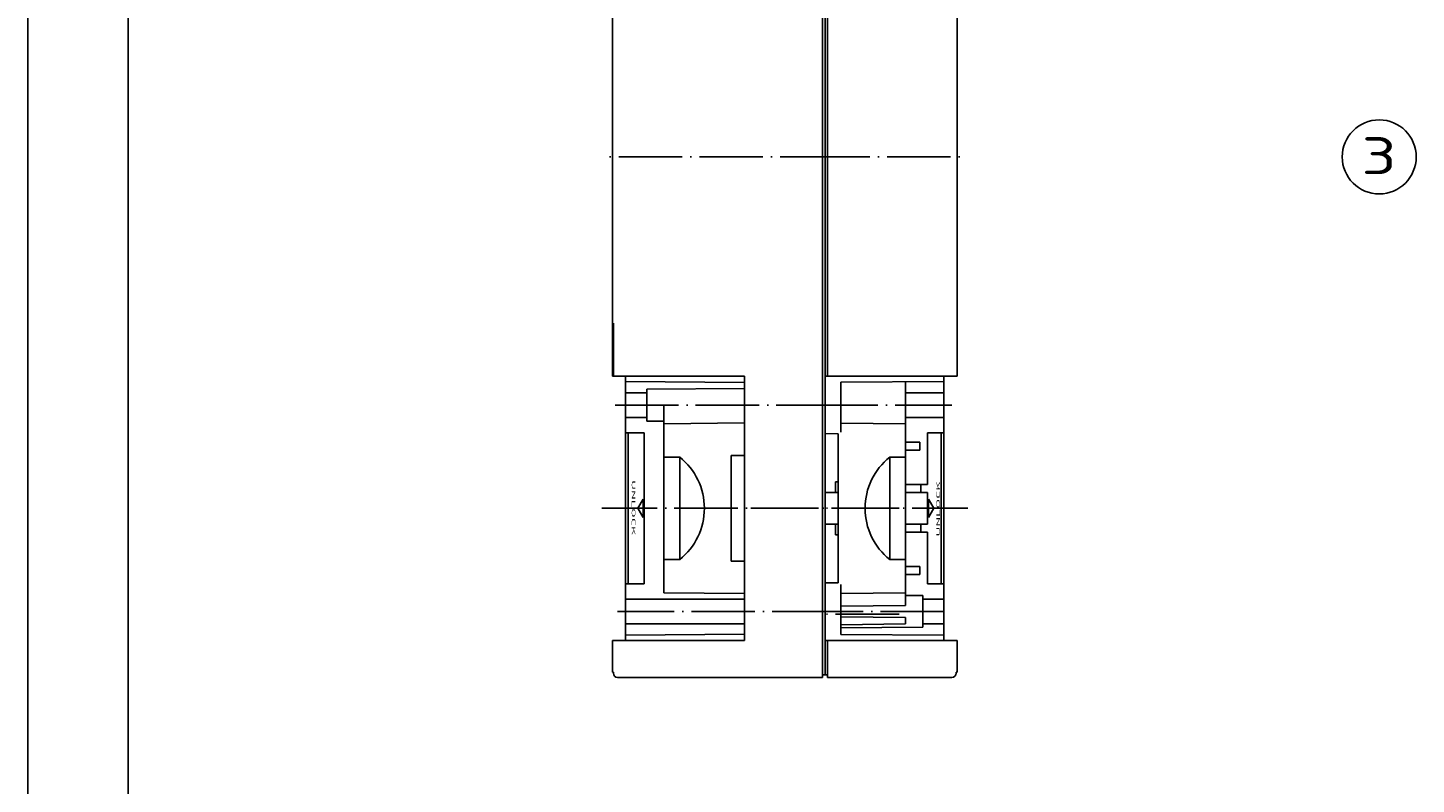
# Model space of a CAD drawing. Extents: x 1 to 840, y 1 to 593.
# Tile 2 of 9: x 1 to 264, y 307 to 450. Entities that reach past the tile are written whole.
import ezdxf
from ezdxf.enums import TextEntityAlignment as Align

# ---------------------------------------------------------------- set-up
doc = ezdxf.new("R2010")
doc.units = 0
doc.header["$LTSCALE"] = 0.5
doc.header["$PDMODE"] = 35
doc.header["$PDSIZE"] = -2
doc.linetypes.add('ACAD_ISO04W100', pattern=[30.5, 24, -3, 0.5, -3])
doc.layers.get('0').update_dxf_attribs({"linetype": 'CONTINUOUS'})
doc.layers.get('DEFPOINTS').update_dxf_attribs({"linetype": 'CONTINUOUS'})
doc.styles.get("Standard").update_dxf_attribs({"font": 'ISOCP.shx', "width": 1.5})

# ---------------------------------------------------------------- blocks, each defined once
blk = doc.blocks.new('PH_GRPBLK')
at = {"layer": 'DEFPOINTS', "color": 0, "linetype": 'Continuous'}
blk.add_point((0, 0), dxfattribs=at)

msp = doc.modelspace()

# ---------------------------------------------------------------- linework, layer by layer
at = {"color": 1, "linetype": 'Continuous'}
msp.add_line((1, 1), (1, 593), dxfattribs=at)
at = {"color": 3, "linetype": 'Continuous'}
msp.add_line((20, 5), (20, 589), dxfattribs=at)
at = {"color": 5, "linetype": 'Continuous'}
for p, q in [((151.28434, 524), (151.28434, 327.1)), ((151.78434, 327.6), (151.78434, 523.5)), ((151.78434, 327.6), (151.78434, 479.55236)), ((111.56434, 467), (111.56434, 384.1)), ((152.28434, 384.1), (152.28434, 467)), ((176.76434, 384.1), (176.76434, 467)), ((111.76434, 394.1), (111.76434, 384.1)), ((136.54434, 384.1), (111.56434, 384.1)), ((114.06434, 384.1), (114.06434, 334.1)), ((136.54434, 384.1), (136.54434, 334.1)), ((151.78434, 384.1), (176.76434, 384.1)), ((174.26434, 384.1), (174.26434, 334.1)), ((114.06434, 383.1), (136.54434, 382.90382)), ((118.06434, 380.93184), (114.06434, 380.93184)), ((136.54434, 381.76127), (118.06434, 381.6)), ((118.06434, 375.6), (118.06434, 381.6)), ((174.26434, 383.1), (154.78434, 382.93)), ((154.78434, 373.52746), (154.78434, 382.93)), ((167.02434, 340.75), (167.02434, 383.03682)), ((167.02434, 380.93184), (174.26434, 380.93184)), ((121.30434, 378.6), (121.30434, 343.1)), ((118.06434, 376.26816), (114.06434, 376.26816)), ((121.30434, 375.57172), (118.06434, 375.6)), ((167.02434, 376.26816), (174.26434, 376.26816)), ((117.56709, 373.35), (114.06434, 373.35)), ((114.56434, 373.35), (114.56434, 344.85)), ((117.56709, 344.85), (117.56709, 373.35)), ((136.54434, 375.233), (121.30434, 375.1)), ((151.78434, 373.217), (154.28434, 373.19519)), ((154.28434, 373.19519), (154.28434, 345.00481)), ((167.02434, 375.1), (154.78434, 375.20682)), ((171.19194, 373.35), (171.19194, 363.6)), ((171.19194, 373.35), (174.26434, 373.35)), ((173.76434, 373.35), (173.76434, 344.85)), ((167.02434, 371.6), (169.7481, 371.6)), ((169.7481, 371.6), (169.7481, 370.1)), ((121.30434, 368.76631), (124.30434, 368.76631)), ((124.30434, 368.76631), (124.30434, 349.43369)), ((134.04434, 349.1), (134.04434, 369.1)), ((136.54434, 369.1), (134.04434, 369.1)), ((167.02434, 368.76631), (164.02434, 368.76631)), ((164.02434, 349.43369), (164.02434, 368.76631)), ((167.02434, 370.1), (169.7481, 370.1)), ((153.78434, 364.1), (153.78434, 362.1)), ((153.78434, 364.1), (154.28434, 364.1)), ((171.19194, 363.6), (167.02434, 363.6)), ((169.89011, 363.6), (169.89011, 362.1)), ((116.39709, 359.1), (117.39709, 360.83205)), ((117.39709, 357.36795), (117.39709, 360.83205)), ((151.78434, 362.1), (154.28434, 362.1)), ((171.19194, 362.1), (167.02434, 362.1)), ((171.19194, 362.1), (171.19194, 356.1)), ((172.36194, 359.1), (171.36194, 360.83205)), ((171.36194, 360.83205), (171.36194, 357.36795)), ((116.39709, 359.1), (117.39709, 357.36795)), ((172.36194, 359.1), (171.36194, 357.36795)), ((154.28434, 356.1), (151.78434, 356.1)), ((153.78434, 354.1), (153.78434, 356.1)), ((171.19194, 356.1), (167.02434, 356.1)), ((171.19194, 354.6), (167.02434, 354.6)), ((169.89011, 356.1), (169.89011, 354.6)), ((171.19194, 354.6), (171.19194, 344.85)), ((154.28434, 354.1), (153.78434, 354.1)), ((121.30434, 349.43369), (124.30434, 349.43369)), ((167.02434, 349.43369), (164.02434, 349.43369)), ((136.54434, 349.1), (134.04434, 349.1)), ((167.02434, 348.1), (169.7481, 348.1)), ((169.7481, 346.6), (169.7481, 348.1)), ((117.56709, 344.85), (114.06434, 344.85)), ((151.78434, 344.983), (154.28434, 345.00481)), ((154.78434, 344.67254), (154.78434, 335.27)), ((167.02434, 346.6), (169.7481, 346.6)), ((171.19194, 344.85), (174.26434, 344.85)), ((136.54434, 341.93184), (114.06434, 341.93184)), ((136.54434, 342.967), (121.30434, 343.1)), ((154.78434, 342.99318), (167.02434, 343.1)), ((170.26434, 342.6), (167.02434, 342.62828)), ((170.26434, 336.6), (170.26434, 342.6)), ((170.26434, 341.93184), (174.26434, 341.93184)), ((154.78434, 340.6), (167.02434, 340.75)), ((136.54434, 337.26816), (114.06434, 337.26816)), ((154.78434, 338.6), (167.02434, 338.45)), ((154.78434, 337.1), (167.02434, 337.25)), ((154.78434, 336.51187), (170.26434, 336.6)), ((167.02434, 338.45), (167.02434, 337.25)), ((170.26434, 337.26816), (174.26434, 337.26816)), ((136.54434, 334.1), (111.56434, 334.1)), ((111.56434, 334.1), (111.56434, 328.1)), ((114.06434, 335.1), (136.54434, 335.29618)), ((151.78434, 334.1), (176.76434, 334.1)), ((152.28434, 327.1), (152.28434, 334.1)), ((174.26434, 335.1), (154.78434, 335.27)), ((176.76434, 334.1), (176.76434, 328.1)), ((111.56434, 328.1), (111.76434, 328.1)), ((111.76434, 328.1), (111.76434, 327.9)), ((151.28434, 327.1), (112.56434, 327.1)), ((151.28434, 327.6), (151.78434, 327.6)), ((152.28434, 327.6), (151.78434, 327.6)), ((152.28434, 327.1), (175.76434, 327.1)), ((176.76434, 328.1), (176.56434, 328.1)), ((176.56434, 328.1), (176.56434, 327.9))]:
    msp.add_line(p, q, dxfattribs=at)
at = {"color": 1, "linetype": 'ACAD_ISO04W100'}
for p, q in [((155.28434, 425.55), (109.56434, 425.55)), ((148.28434, 425.55), (178.76434, 425.55)), ((112.06434, 378.6), (153.78434, 378.6)), ((149.78434, 378.6), (175.76434, 378.6)), ((151.78434, 379.1), (151.78434, 379.1)), ((165.78434, 359.1), (109.56434, 359.1)), ((137.78434, 359.1), (178.76434, 359.1)), ((153.78434, 339.6), (112.56434, 339.6)), ((174.26434, 339.6), (149.78434, 339.6)), ((165.78434, 339.1), (151.28434, 339.1))]:
    msp.add_line(p, q, dxfattribs=at)
at = {"color": 1, "linetype": 'Continuous'}
msp.add_circle((256.60184, 425.55), 7, dxfattribs=at)
at = {"color": 5, "linetype": 'Continuous'}
for centre, radius, start, end in [((116.62227, 359.1), 12.34713, 308.4750913, 51.5249087), ((171.70641, 359.1), 12.34713, 128.4750913, 231.5249087), ((112.56434, 327.9), 0.8, 180, 270), ((175.76434, 327.9), 0.8, 270, 0)]:
    msp.add_arc(centre, radius, start, end, dxfattribs=at)

# ---------------------------------------------------------------- block references
at = {"color": 1, "linetype": 'Continuous'}
msp.add_blockref('PH_GRPBLK', (176.56434, 384.1), dxfattribs=at)
at = {"color": 5, "linetype": 'Continuous', "xscale": 0.5, "yscale": 0.5, "zscale": 0.5}
msp.add_blockref('PH_GRPBLK', (116.39709, 359.1), dxfattribs=at)
at = {"color": 5, "linetype": 'Continuous', "xscale": 0.5, "yscale": 0.5, "zscale": 0.5, "rotation": 180}
msp.add_blockref('PH_GRPBLK', (172.36194, 359.1), dxfattribs=at)

# ---------------------------------------------------------------- texts
at = {"color": 5, "linetype": 'Continuous', "width": 1.5}
msp.add_text('3', height=7, dxfattribs=at).set_placement((253.24199, 420.17789), align=Align.BOTTOM_LEFT)
at = {"color": 5, "linetype": 'Continuous', "width": 3.5}
for rotation, p in [(270, (115.58018, 359.19992)), (90, (173.17885, 359.00008))]:
    msp.add_text('UNLOCK', height=0.685, rotation=rotation, dxfattribs=at).set_placement(p, align=Align.MIDDLE)

doc.saveas('drawing.dxf')
